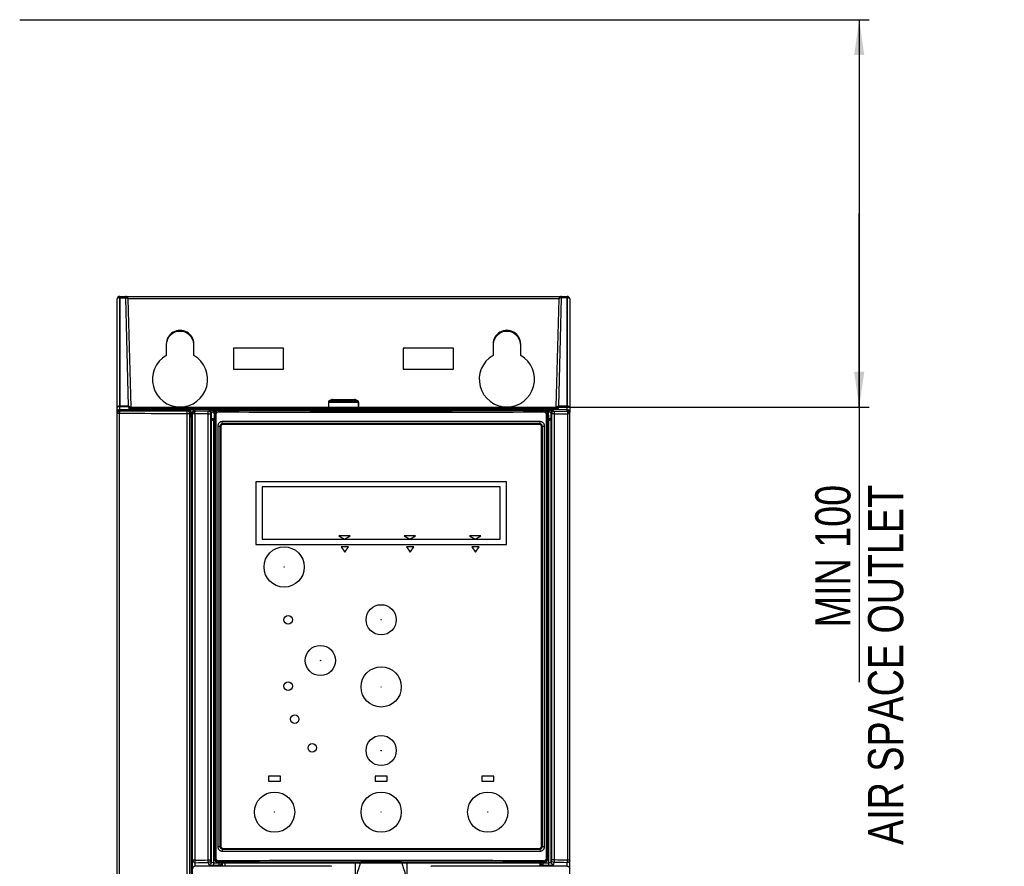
# Model space of a CAD drawing. Header units: millimetres. Extents: x 0 to 841, y 0 to 594.
# Tile 22 of 127: x 107 to 205, y 313 to 397. Entities that reach past the tile are written whole.
import ezdxf

# ---------------------------------------------------------------- set-up
doc = ezdxf.new("R2010")
doc.units = ezdxf.units.MM
doc.header["$LTSCALE"] = 46.255
doc.layers.get('0').update_dxf_attribs({"linetype": 'CONTINUOUS'})
for name, color, linetype in [('CHAMFERS', 7, 'CONTINUOUS'), ('CURVES', 7, 'CONTINUOUS'), ('DATUM_AXIS', 7, 'CONTINUOUS'), ('DRAFTS', 7, 'CONTINUOUS'), ('ROUNDS', 7, 'CONTINUOUS')]:
    doc.layers.add(name, color=color, linetype=linetype)
doc.styles.get("Standard").update_dxf_attribs({"font": 'txt', "width": 0.8})
doc.dimstyles.new('DIMSTYLE_1', dxfattribs={"dimtxt": 3.5, "dimasz": 3.5, "dimexe": 0.18, "dimexo": 0.0625, "dimgap": 0.09, "dimtad": 1, "dimlfac": 2, "dimdsep": 46, "dimtxsty": 'STANDARD', "dimblk": '_FILLED', "dimblk1": '_FILLED', "dimblk2": '_FILLED', "dimcen": 0.09, "dimclrt": 5, "dimadec": 0, "dimazin": 0, "dimtol": 1, "dimtp": 0.3, "dimtm": 0.3, "dimtfac": 1, "dimtofl": 0, "dimtmove": 0, "dimatfit": 3, "dimldrblk": '_FILLED', "dimfxl": 1, "dimtolj": 1, "dimarcsym": 0})

# ---------------------------------------------------------------- blocks, each defined once
blk = doc.blocks.new('_FILLED')
at = {"color": 0, "linetype": 'BYBLOCK'}
blk.add_solid([(0, 0), (-1, 0.143), (-1, -0.143)], dxfattribs=at)
blk = doc.blocks.new('*D0')
at = {"color": 2, "linetype": 'CONTINUOUS'}
for p, q in [((182.87, 397.431), (190.085, 397.431)), ((190.085, 397.431), (191.96, 397.431)), ((190.96, 397.431), (190.96, 378.178)), ((190.96, 358.924), (190.96, 378.178)), ((190.96, 378.178), (190.96, 331.578)), ((160.856, 358.924), (190.085, 358.924)), ((190.085, 358.924), (191.96, 358.924))]:
    blk.add_line(p, q, dxfattribs=at)
at = {"color": 2, "linetype": 'CONTINUOUS', "xscale": 3.5, "yscale": 3.5, "zscale": 3.5}
for p, rotation in [((190.96, 397.431), 90), ((190.96, 358.924), 270)]:
    blk.add_blockref('_FILLED', p, dxfattribs=dict(at, rotation=rotation))
at = {"color": 5, "linetype": 'CONTINUOUS', "insert": (186.585, 351.178), "char_height": 3.5, "width": 44.8, "attachment_point": 3, "rotation": 90, "line_spacing_factor": 0.9}
blk.add_mtext('MIN 100\\PAIR SPACE OUTLET', dxfattribs=at)

msp = doc.modelspace()

# ---------------------------------------------------------------- linework, layer by layer
at = {"color": 7, "linetype": 'CONTINUOUS'}
for p, q in [((107.4656, 397.431), (182.8703, 397.431)), ((138.1658, 359.4182), (138.1658, 358.9241)), ((138.5127, 359.6776), (138.2448, 359.5503)), ((138.5658, 359.6891), (140.7658, 359.6891)), ((140.8188, 359.6776), (141.0868, 359.5503)), ((141.1658, 359.4182), (141.1658, 358.9241)), ((130.9658, 351.4991), (130.9658, 345.2491)), ((155.8658, 351.4991), (130.9658, 351.4991)), ((131.5808, 350.9941), (131.5808, 345.7941)), ((155.2508, 350.9941), (131.5808, 350.9941)), ((155.2508, 345.7941), (155.2508, 350.9941)), ((155.8658, 345.2491), (155.8658, 351.4991)), ((131.5808, 345.7941), (155.2508, 345.7941)), ((139.1942, 346.1241), (139.7658, 345.7941)), ((140.3374, 346.1241), (139.1942, 346.1241)), ((139.7658, 345.7941), (140.3374, 346.1241)), ((145.6942, 346.1241), (146.2658, 345.7941)), ((146.8374, 346.1241), (145.6942, 346.1241)), ((146.2658, 345.7941), (146.8374, 346.1241)), ((153.3374, 346.1241), (152.1942, 346.1241)), ((152.1942, 346.1241), (152.7658, 345.7941)), ((152.7658, 345.7941), (153.3374, 346.1241)), ((130.9658, 345.2491), (155.8658, 345.2491)), ((139.4258, 345.0241), (139.8008, 344.4885)), ((140.1758, 345.0241), (139.4258, 345.0241)), ((139.8008, 344.4885), (140.1758, 345.0241)), ((145.9258, 345.0241), (146.3008, 344.4885)), ((146.6758, 345.0241), (145.9258, 345.0241)), ((146.3008, 344.4885), (146.6758, 345.0241)), ((152.4258, 345.0241), (152.8008, 344.4885)), ((153.1758, 345.0241), (152.4258, 345.0241)), ((152.8008, 344.4885), (153.1758, 345.0241))]:
    msp.add_line(p, q, dxfattribs=at)
at = {"color": 3, "linetype": 'CONTINUOUS'}
for centre in [(123.4158, 365.0741), (155.9158, 365.0741)]:
    msp.add_arc(centre, 1.375, 4.206647, 175.793353, dxfattribs=at)
at = {"color": 7, "linetype": 'CONTINUOUS'}
for centre, start, end in [((138.5703, 359.5391), 91.737343, 112.580307), ((140.7612, 359.5391), 67.419693, 88.262657)]:
    msp.add_arc(centre, 0.15, start, end, dxfattribs=at)
at = {"layer": 'CHAMFERS', "color": 7, "linetype": 'CONTINUOUS'}
for p, q in [((159.2134, 357.4741), (127.6182, 357.4741)), ((127.1676, 357.0241), (127.1676, 315.2241)), ((159.664, 315.2241), (159.664, 357.0241)), ((127.6182, 314.7741), (159.2134, 314.7741))]:
    msp.add_line(p, q, dxfattribs=at)
for points, knots in [([(127.6182, 357.4741), (127.5886, 357.4741), (127.5293, 357.4682), (127.444, 357.4423), (127.3654, 357.4001), (127.2967, 357.3436), (127.2406, 357.2749), (127.1989, 357.1967), (127.1733, 357.1121), (127.1676, 357.0534), (127.1676, 357.0241)], [0, 0, 0, 0, 0.1256753, 0.2512787, 0.3766923, 0.5018492, 0.6267231, 0.7513321, 0.875736, 1, 1, 1, 1]), ([(159.664, 357.0241), (159.664, 357.0534), (159.6582, 357.1121), (159.6327, 357.1967), (159.591, 357.2749), (159.5348, 357.3436), (159.4662, 357.4001), (159.3876, 357.4423), (159.3023, 357.4682), (159.2429, 357.4741), (159.2134, 357.4741)], [0, 0, 0, 0, 0.1242637, 0.2486675, 0.3732766, 0.4981505, 0.6233074, 0.748721, 0.8743244, 1, 1, 1, 1]), ([(127.1676, 315.2241), (127.1676, 315.1948), (127.1733, 315.1361), (127.1989, 315.0515), (127.2406, 314.9733), (127.2967, 314.9046), (127.3654, 314.8481), (127.444, 314.8059), (127.5293, 314.78), (127.5886, 314.7741), (127.6182, 314.7741)], [0, 0, 0, 0, 0.1242637, 0.2486675, 0.3732766, 0.4981505, 0.6233074, 0.748721, 0.8743244, 1, 1, 1, 1]), ([(159.2134, 314.7741), (159.2429, 314.7741), (159.3023, 314.78), (159.3876, 314.8059), (159.4662, 314.8481), (159.5348, 314.9046), (159.591, 314.9733), (159.6327, 315.0515), (159.6582, 315.1361), (159.664, 315.1948), (159.664, 315.2241)], [0, 0, 0, 0, 0.1256753, 0.2512787, 0.3766923, 0.5018492, 0.6267231, 0.7513321, 0.875736, 1, 1, 1, 1])]:
    msp.add_open_spline(points, degree=3, knots=knots, dxfattribs=at)
at = {"layer": 'CURVES', "color": 40, "linetype": 'CONTINUOUS'}
for p, q in [((117.4158, 369.7938), (117.4158, 369.9241)), ((117.4158, 369.7938), (117.4158, 358.9994)), ((161.9158, 369.7938), (161.9158, 369.9241)), ((161.9158, 369.7938), (161.9158, 358.9994)), ((117.1658, 262.4241), (117.1658, 358.4229)), ((117.4158, 358.6741), (117.4158, 358.9994)), ((124.1459, 358.4994), (117.4158, 358.5283)), ((124.2148, 358.5942), (124.1459, 358.4994)), ((161.9158, 358.6741), (161.9158, 358.9994)), ((124.4835, 357.9741), (124.4703, 358.353)), ((124.6658, 357.9741), (124.4835, 357.9741))]:
    msp.add_line(p, q, dxfattribs=at)
at = {"layer": 'CURVES', "color": 4, "linetype": 'CONTINUOUS'}
for p, q in [((124.6658, 262.4242), (124.6658, 358.424)), ((162.1658, 262.4242), (162.1658, 358.424))]:
    msp.add_line(p, q, dxfattribs=at)
at = {"layer": 'CURVES', "color": 40, "linetype": 'CONTINUOUS'}
msp.add_open_spline([(124.4703, 358.353), (124.4662, 358.47), (124.381, 358.5505), (124.2148, 358.5942)], degree=3, dxfattribs=at)
at = {"layer": 'DATUM_AXIS', "color": 7, "linetype": 'CONTINUOUS'}
for p, q in [((132.2158, 322.2241), (132.2158, 321.7241)), ((133.4158, 322.2241), (132.2158, 322.2241)), ((133.4158, 321.7241), (133.4158, 322.2241)), ((142.8158, 322.2241), (142.8158, 321.7241)), ((144.0158, 322.2241), (142.8158, 322.2241)), ((144.0158, 321.7241), (144.0158, 322.2241)), ((153.4158, 322.2241), (153.4158, 321.7241)), ((154.6158, 322.2241), (153.4158, 322.2241)), ((154.6158, 321.7241), (154.6158, 322.2241)), ((132.2158, 321.7241), (133.4158, 321.7241)), ((142.8158, 321.7241), (144.0158, 321.7241)), ((153.4158, 321.7241), (154.6158, 321.7241))]:
    msp.add_line(p, q, dxfattribs=at)
for centre in [(134.1658, 337.7741), (134.1658, 331.1741), (134.8158, 327.8991), (136.5658, 325.0491)]:
    msp.add_circle(centre, 0.425, dxfattribs=at)
at = {"layer": 'DRAFTS', "color": 7, "linetype": 'CONTINUOUS'}
for p, q in [((122.0383, 365.1741), (122.0393, 364.0565)), ((124.7923, 364.0565), (124.7933, 365.1741)), ((128.7136, 364.7763), (128.7156, 362.6739)), ((133.7179, 364.7763), (128.7136, 364.7763)), ((133.716, 362.6739), (133.7179, 364.7763)), ((145.6136, 364.7763), (145.6156, 362.6739)), ((150.6179, 364.7763), (145.6136, 364.7763)), ((150.616, 362.6739), (150.6179, 364.7763)), ((154.5383, 365.1741), (154.5393, 364.0565)), ((157.2923, 364.0565), (157.2933, 365.1741)), ((128.7156, 362.6739), (133.716, 362.6739)), ((145.6156, 362.6739), (150.616, 362.6739)), ((127.0408, 358.589), (126.9841, 358.6741)), ((127.0408, 358.589), (127.1067, 358.589)), ((127.1994, 358.6156), (127.2025, 358.6741)), ((127.2025, 358.6741), (159.8475, 358.6741)), ((127.2908, 358.6241), (159.5408, 358.6241)), ((135.8934, 358.6441), (135.8908, 358.6741)), ((139.1882, 358.6441), (135.8934, 358.6441)), ((139.0403, 358.6491), (136.0413, 358.6491)), ((139.1882, 358.6441), (139.1908, 358.6741)), ((147.6434, 358.6441), (147.6408, 358.6741)), ((150.9382, 358.6441), (147.6434, 358.6441)), ((147.7913, 358.6491), (150.7903, 358.6491)), ((150.9382, 358.6441), (150.9408, 358.6741)), ((159.6322, 358.6156), (159.6291, 358.6741)), ((159.7248, 358.589), (159.7908, 358.589)), ((159.7908, 358.589), (159.8475, 358.6741)), ((124.4591, 357.9741), (124.6658, 357.9741)), ((126.7908, 358.1241), (126.7908, 314.1241)), ((127.6404, 357.2773), (127.6182, 357.4741)), ((159.1912, 357.2773), (159.2134, 357.4741)), ((160.0408, 358.1241), (160.0408, 314.1241)), ((127.3885, 357.0241), (127.3885, 315.2241)), ((127.3908, 315.2241), (127.3908, 357.0241)), ((127.6404, 357.2773), (127.6408, 357.2773)), ((127.6408, 357.2741), (159.1908, 357.2741)), ((159.1908, 357.2773), (159.1912, 357.2773)), ((159.4408, 357.0241), (159.4408, 315.2241)), ((159.4431, 315.2241), (159.4431, 357.0241)), ((127.6404, 314.9709), (127.6182, 314.7741)), ((127.6408, 314.9709), (127.6404, 314.9709)), ((129.3158, 314.9811), (157.5158, 314.9811)), ((159.1912, 314.9709), (159.1908, 314.9709)), ((159.1912, 314.9709), (159.2134, 314.7741)), ((127.2908, 313.6241), (159.5408, 313.6241)), ((145.9761, 313.6241), (145.9761, 312.3138))]:
    msp.add_line(p, q, dxfattribs=at)
at = {"layer": 'DRAFTS', "color": 9, "linetype": 'CONTINUOUS'}
for p, q in [((127.1676, 357.0241), (127.3908, 357.0241)), ((127.6408, 357.2773), (127.6408, 357.2741)), ((159.1908, 357.2773), (159.1908, 357.2741)), ((159.4408, 357.0241), (159.664, 357.0241)), ((127.1676, 315.2241), (127.3908, 315.2241)), ((127.6408, 314.9709), (127.6408, 314.9741)), ((159.1908, 314.9709), (159.1908, 314.9741)), ((159.4408, 315.2241), (159.664, 315.2241))]:
    msp.add_line(p, q, dxfattribs=at)
at = {"layer": 'DRAFTS', "color": 7, "linetype": 'CONTINUOUS'}
for centre, radius, start, end in [((127.2908, 358.1241), 0.5, 90, 180), ((159.5408, 358.1241), 0.5, 0, 90), ((127.6417, 357.0241), 0.2532, 90.291503, 180.001693), ((127.6408, 357.0241), 0.25, 90, 180), ((159.1908, 357.0241), 0.25, 0, 90), ((159.1899, 357.0241), 0.2532, 359.998307, 89.708499), ((127.6417, 315.2241), 0.2532, 179.998304, 269.708496), ((127.6408, 315.2241), 0.25, 180, 270), ((159.1908, 315.2241), 0.25, 270, 360), ((159.1899, 315.2241), 0.2532, 270.291504, 0.001695), ((127.2908, 314.1241), 0.5, 180, 270), ((143.4158, 100.8627), 212.7607, 89.45007, 90.54993), ((159.5408, 314.1241), 0.5, 270, 360)]:
    msp.add_arc(centre, radius, start, end, dxfattribs=at)
for centre, major_axis, ratio, start_param, end_param in [((123.4158, 365.1754), (0, 1.3775), 0.9999996, -1.5717108, 1.5717108), ((155.9158, 365.1754), (0, 1.3775), 0.9999996, -1.5717108, 1.5717108), ((123.4158, 361.6766), (0, 2.7493), 0.9999996, 0.5243695, 5.7588158), ((155.9158, 361.6766), (0, 2.7493), 0.9999996, 0.5243695, 5.7588158), ((143.4158, 354.8945), (137.3995, 0), 0.0174577, 1.4557314, 1.6858613), ((143.4158, 317.3537), (137.3995, 0), 0.0174577, -1.6858613, -1.4557314)]:
    msp.add_ellipse(centre, major_axis=major_axis, ratio=ratio, start_param=start_param, end_param=end_param, dxfattribs=at)
at = {"layer": 'ROUNDS', "color": 7, "linetype": 'CONTINUOUS'}
for p, q in [((117.1658, 358.4241), (117.1658, 369.6741)), ((117.4158, 369.9241), (161.9158, 369.9241)), ((118.2258, 369.6806), (118.5069, 358.9471)), ((160.8247, 358.9471), (161.1058, 369.6806)), ((162.1658, 369.6741), (162.1658, 358.4241)), ((141.1658, 358.9241), (141.1658, 359.4182)), ((117.1658, 262.4241), (117.1658, 358.4229)), ((117.4158, 358.6741), (124.2708, 358.6741)), ((118.3257, 358.7872), (118.3158, 358.6741)), ((118.4751, 358.9241), (160.8565, 358.9241)), ((124.275, 358.6741), (127.2025, 358.6741)), ((124.5246, 358.4328), (124.5402, 357.9741)), ((124.6658, 262.4242), (124.6658, 358.424)), ((159.8475, 358.6741), (161.9158, 358.6741)), ((161.0059, 358.7872), (161.0158, 358.6741)), ((162.1658, 262.4242), (162.1658, 358.424)), ((124.4591, 357.9741), (124.4591, 358.3443)), ((124.4835, 357.9741), (124.4703, 358.353)), ((124.5158, 357.9741), (124.5158, 262.4241)), ((127.4658, 356.9491), (127.4658, 315.2991)), ((159.1158, 357.1991), (127.7158, 357.1991)), ((159.3658, 315.2991), (159.3658, 356.9491)), ((129.2105, 314.9741), (127.6408, 314.9741)), ((127.7158, 315.0491), (159.1158, 315.0491)), ((129.3158, 314.9811), (129.3105, 314.9758)), ((129.3158, 314.9811), (129.3158, 315.0491)), ((157.5158, 314.9811), (157.5158, 315.0491)), ((157.5158, 314.9811), (157.5211, 314.9758)), ((159.1908, 314.9741), (157.621, 314.9741)), ((140.8555, 312.3138), (140.8555, 313.6284)), ((141.3737, 313.6136), (141.3735, 313.6241)), ((145.4579, 313.6136), (145.458, 313.6241)), ((159.1818, 313.6241), (159.1818, 313.2741)), ((138.4463, 313.2741), (124.9158, 313.2741)), ((138.4463, 313.2741), (138.4648, 313.2557)), ((148.3668, 313.2557), (148.3852, 313.2741)), ((161.9158, 313.2741), (148.3852, 313.2741))]:
    msp.add_line(p, q, dxfattribs=at)
at = {"layer": 'ROUNDS', "color": 9, "linetype": 'CONTINUOUS'}
for p, q in [((117.4158, 358.5283), (117.4158, 369.9241)), ((117.4158, 369.7938), (117.9759, 369.7938)), ((117.9759, 369.7938), (117.9759, 369.9241)), ((117.9759, 369.7938), (118.2585, 358.9994)), ((161.1058, 369.6806), (118.2258, 369.6806)), ((161.073, 358.9994), (161.3557, 369.7938)), ((161.3557, 369.9241), (161.3557, 369.7938)), ((161.9158, 369.7938), (161.3557, 369.7938)), ((161.9158, 358.4967), (161.9158, 369.9241)), ((138.1658, 359.4182), (141.1658, 359.4182)), ((138.2448, 359.5503), (141.0868, 359.5503)), ((138.5127, 359.6776), (140.8188, 359.6776)), ((118.2585, 358.9994), (117.4158, 358.9994)), ((118.2585, 358.9406), (117.4158, 358.9406)), ((118.2585, 358.9406), (118.2585, 358.9994)), ((118.4751, 358.7872), (118.4652, 358.6741)), ((118.4751, 358.9241), (118.4751, 358.7872)), ((118.4751, 358.7872), (160.8565, 358.7872)), ((124.2148, 358.5942), (124.1459, 358.4994)), ((124.2709, 358.6741), (124.2148, 358.5942)), ((124.5207, 358.4328), (124.4703, 358.353)), ((124.5246, 358.4328), (124.5207, 358.4328)), ((124.9158, 358.4967), (124.9158, 358.6741)), ((126.2299, 358.4922), (124.9158, 358.4967)), ((126.2299, 358.4922), (126.3028, 358.5359)), ((126.8087, 358.2567), (126.8185, 358.4812)), ((126.9409, 358.4812), (126.8185, 358.4812)), ((127.0361, 358.5544), (126.8187, 358.5544)), ((127.2908, 358.6241), (127.2908, 358.5875)), ((159.5408, 358.5875), (159.5408, 358.6241)), ((160.013, 358.5544), (159.7955, 358.5544)), ((160.013, 358.4812), (159.8907, 358.4812)), ((160.013, 358.4812), (160.0228, 358.2567)), ((160.5288, 358.5359), (160.6017, 358.4922)), ((160.6017, 358.4922), (161.9158, 358.4967)), ((160.8565, 358.7872), (160.8565, 358.9241)), ((160.8565, 358.7872), (160.8664, 358.6741)), ((161.073, 358.9406), (161.073, 358.9994)), ((161.9158, 358.9994), (161.073, 358.9994)), ((161.9158, 358.9406), (161.073, 358.9406)), ((117.3693, 358.2784), (117.1658, 358.2784)), ((117.3693, 358.2784), (117.3693, 263.5274)), ((124.1114, 263.5274), (124.1114, 358.2495)), ((124.3959, 358.2495), (124.1114, 358.2495)), ((124.4591, 358.3443), (124.3959, 358.2495)), ((124.3959, 263.5274), (124.3959, 358.2495)), ((124.8827, 358.2467), (124.6658, 358.2467)), ((124.8827, 358.2467), (124.8827, 313.867)), ((126.1991, 358.2423), (124.8827, 358.2467)), ((126.1991, 313.8968), (126.1991, 358.2423)), ((126.1991, 358.2423), (126.4797, 358.2423)), ((126.4797, 358.2423), (126.5525, 358.286)), ((126.4797, 313.8968), (126.4797, 358.2423)), ((126.5303, 357.7777), (126.5525, 358.286)), ((126.5303, 313.6921), (126.5303, 357.7777)), ((126.7801, 313.6078), (126.7802, 357.5705)), ((126.7908, 357.5705), (126.7802, 357.5705)), ((126.7865, 357.7473), (126.7908, 357.8454)), ((126.9584, 358.1241), (126.7908, 358.1241)), ((126.8261, 358.1241), (126.8261, 314.1241)), ((126.9584, 358.1241), (126.9584, 314.1241)), ((159.8732, 314.1241), (159.8732, 358.1241)), ((159.8732, 358.1241), (160.0408, 358.1241)), ((160.0055, 314.1241), (160.0055, 358.1241)), ((160.0408, 357.8454), (160.0451, 357.7473)), ((160.0515, 357.5705), (160.0408, 357.5705)), ((160.0515, 357.5705), (160.0515, 313.6078)), ((160.279, 358.286), (160.3012, 357.7777)), ((160.279, 358.286), (160.3519, 358.2423)), ((160.3012, 357.7777), (160.3012, 313.6921)), ((160.3519, 358.2423), (160.3519, 313.8968)), ((160.6324, 358.2423), (160.3519, 358.2423)), ((160.6324, 358.2423), (161.9489, 358.2467)), ((160.6324, 358.2423), (160.6324, 313.8968)), ((161.9489, 358.2467), (161.9489, 313.867)), ((162.1658, 358.2467), (161.9489, 358.2467)), ((129.2105, 314.9741), (129.2105, 315.0491)), ((129.3105, 314.9758), (129.3105, 315.0491)), ((157.5211, 315.0491), (157.5211, 314.9758)), ((157.621, 315.0491), (157.621, 314.9741)), ((124.8827, 313.867), (124.6658, 313.867)), ((124.9158, 313.2547), (124.9158, 313.6208)), ((126.1991, 313.8968), (126.4797, 313.8968)), ((126.2806, 313.4459), (126.2299, 313.6506)), ((126.5303, 313.6921), (126.4797, 313.8968)), ((126.78, 313.3616), (127.3203, 313.3616)), ((126.7801, 313.6078), (127.5703, 313.6078)), ((126.9584, 314.1241), (126.7908, 314.1241)), ((127.2908, 313.6607), (127.2908, 313.6241)), ((127.3203, 313.3616), (127.3203, 313.6241)), ((127.3262, 313.3022), (127.3203, 313.3616)), ((127.5703, 313.6241), (127.5703, 313.6078)), ((127.5703, 313.6078), (127.5834, 313.4755)), ((127.5834, 313.2741), (127.5834, 313.4755)), ((127.6455, 313.2741), (127.6455, 313.6284)), ((127.8954, 313.2741), (127.8954, 313.6284)), ((159.2482, 313.4755), (159.2613, 313.6078)), ((159.2482, 313.4755), (159.2482, 313.2741)), ((159.2613, 313.6078), (159.2613, 313.6241)), ((159.2613, 313.6078), (160.0515, 313.6078)), ((159.5113, 313.3616), (159.5054, 313.3022)), ((159.5113, 313.3616), (159.5113, 313.6241)), ((159.5113, 313.3616), (160.0516, 313.3616)), ((159.5408, 313.6241), (159.5408, 313.6607)), ((160.0408, 314.1241), (159.8732, 314.1241)), ((160.3519, 313.8968), (160.3012, 313.6921)), ((160.6324, 313.8968), (160.3519, 313.8968)), ((160.6017, 313.6506), (160.551, 313.4459)), ((161.9158, 313.2741), (161.9158, 313.6208)), ((162.1658, 313.867), (161.9489, 313.867)), ((126.6778, 313.3022), (126.6778, 313.2741)), ((127.3262, 313.3022), (126.6778, 313.3022)), ((160.1538, 313.3022), (159.5054, 313.3022)), ((160.1538, 313.3022), (160.1538, 313.2741)), ((161.9158, 313.2547), (161.9158, 313.2741))]:
    msp.add_line(p, q, dxfattribs=at)
at = {"layer": 'ROUNDS', "color": 7, "linetype": 'CONTINUOUS'}
for centre, radius in [((133.7658, 343.0241), 2), ((143.4158, 337.7741), 1.5), ((137.3658, 333.7241), 1.5), ((143.4158, 331.0991), 2), ((143.4158, 324.7741), 1.5), ((132.8158, 318.6491), 2), ((143.4158, 318.6491), 2), ((154.0158, 318.6491), 2)]:
    msp.add_circle(centre, radius, dxfattribs=at)
at = {"layer": 'ROUNDS', "color": 9, "linetype": 'CONTINUOUS'}
for centre, radius in [((133.7658, 343.0241), 0.0157), ((143.4158, 337.7741), 0.021), ((137.3658, 333.7241), 0.021), ((143.4158, 331.0991), 0.0157), ((143.4158, 324.7741), 0.021), ((132.8158, 318.6491), 0.0157), ((143.4158, 318.6491), 0.0157), ((154.0158, 318.6491), 0.0157)]:
    msp.add_circle(centre, radius, dxfattribs=at)
at = {"layer": 'ROUNDS', "color": 7, "linetype": 'CONTINUOUS'}
for centre, radius, start, end in [((117.4158, 369.6741), 0.25, 90, 180), ((117.9759, 369.6741), 0.25, 1.5, 90), ((161.3557, 369.6741), 0.25, 90, 178.5), ((161.9158, 369.6741), 0.25, 0, 90), ((138.3158, 359.4182), 0.15, 118.242349, 180), ((139.6658, 356.9049), 3.0029, 61.757651, 67.419693), ((141.0158, 359.4182), 0.15, 0, 61.757651), ((117.4158, 358.4241), 0.25, 90, 180), ((118.4658, 358.7741), 0.15, 90, 180), ((118.4751, 358.7741), 0.15, 90, 175), ((124.2206, 358.3444), 0.2499, 1.973394, 90.016414), ((124.2709, 358.4241), 0.25, 1.995325, 89.983548), ((160.8565, 358.7741), 0.15, 5, 90), ((160.8658, 358.7741), 0.15, 0, 90), ((161.9158, 358.2467), 0.25, 13.000784, 90.00676), ((161.915, 358.2466), 0.2508, 0.024454, 12.968383), ((127.7158, 356.9491), 0.25, 90, 180), ((159.1158, 356.9491), 0.25, 0, 90), ((127.7158, 315.2991), 0.25, 180, 270), ((159.1158, 315.2991), 0.25, 270, 360), ((95.3285, 328.1463), 48.2842, 340.833181, 342.483324), ((192.9343, 328.6208), 49.7919, 197.54166, 199.141835)]:
    msp.add_arc(centre, radius, start, end, dxfattribs=at)
at = {"layer": 'ROUNDS', "color": 3, "linetype": 'CONTINUOUS'}
for centre, start, end in [((128.9158, 364.5491), 112.5, 145.4913), ((133.5158, 364.5491), 34.5087, 65.946553), ((145.8158, 364.5491), 112.5, 145.4913), ((150.4158, 364.5491), 34.5087, 65.946553), ((128.9158, 362.8991), 215.250887, 245.1591), ((133.5158, 362.8991), 292.5, 324.749113), ((145.8158, 362.8991), 215.250887, 245.1591), ((150.4158, 362.8991), 292.5, 324.749113)]:
    msp.add_arc(centre, 0.25, start, end, dxfattribs=at)
at = {"layer": 'ROUNDS', "color": 9, "linetype": 'CONTINUOUS'}
for centre, radius, start, end in [((117.4157, 358.2785), 0.2499, 89.972414, 180.007949), ((118.1124, 358.7759), 0.237, 24.135725, 30.313535), ((124.1459, 358.2494), 0.25, 0.019291, 89.991619), ((124.9157, 358.2467), 0.25, 89.990428, 179.989935), ((126.2295, 358.242), 0.2502, 0.061456, 89.903622), ((126.3024, 358.2858), 0.2502, 0.06147, 89.903608), ((127.2895, 358.1241), 0.4634, 89.841784, 179.998905), ((143.4158, 4358.4131), 4000.0081, 269.7687785, 270.2312215), ((143.4158, 4349.9962), 3991.4413, 269.7685305, 270.2314695), ((159.5421, 358.1241), 0.4634, 0.001102, 90.158224), ((160.5292, 358.2858), 0.2502, 90.096392, 179.93853), ((160.6021, 358.242), 0.2502, 90.096378, 179.938544), ((127.2895, 314.1241), 0.4634, 180.001095, 270.158216), ((143.4158, -3686.1649), 4000.0081, 89.7687785, 90.2312215), ((143.4158, -3677.748), 3991.4413, 89.7685305, 90.2314695), ((159.5421, 314.1241), 0.4634, 269.841776, 359.998898)]:
    msp.add_arc(centre, radius, start, end, dxfattribs=at)
at = {"layer": 'ROUNDS', "color": 7, "linetype": 'CONTINUOUS'}
for centre, major_axis, ratio, start_param, end_param in [((117.4158, 358.424), (0.1703, 0.1839), 0.9953815, 0.7494997, 2.320296), ((124.2747, 358.4241), (0.1909, 0.1617), 0.9990731, -0.668218, 0.8676718), ((124.9158, 358.424), (0, 0.2501), 0.9996573, 0, 1.5707963), ((161.9158, 358.424), (0, 0.2501), 0.9996573, -1.5707963, 0), ((129.2105, 314.9758), (0.1, 0), 0.0174551, -1.5707963, -0.0174533), ((157.621, 314.9758), (0.1, 0), 0.0174551, -3.1241394, -1.5707963)]:
    msp.add_ellipse(centre, major_axis=major_axis, ratio=ratio, start_param=start_param, end_param=end_param, dxfattribs=at)
at = {"layer": 'ROUNDS', "color": 9, "linetype": 'CONTINUOUS'}
for points, knots in [([(117.2908, 369.7778), (117.2731, 369.7729), (117.2225, 369.7561), (117.1658, 369.7114), (117.1658, 369.6741)], [0, 0, 0, 0, 0.3302194, 1, 1, 1, 1]), ([(118.2258, 369.6806), (118.2248, 369.7176), (118.1286, 369.7893), (118.0353, 369.795), (117.9759, 369.7938)], [0, 0, 0, 0, 0.3830979, 1, 1, 1, 1]), ([(161.2316, 369.7805), (161.214, 369.7761), (161.1636, 369.7605), (161.1067, 369.7176), (161.1058, 369.6806)], [0, 0, 0, 0, 0.3298682, 1, 1, 1, 1]), ([(162.1658, 369.6741), (162.1658, 369.7114), (162.0699, 369.786), (161.9759, 369.7938), (161.9158, 369.7938)], [0, 0, 0, 0, 0.383074, 1, 1, 1, 1]), ([(117.4158, 358.9994), (117.356, 358.9994), (117.2695, 358.994), (117.1658, 358.9321), (117.1658, 358.898)], [0, 0, 0, 0, 0.6367445, 1, 1, 1, 1]), ([(117.4158, 358.9406), (117.3567, 358.9406), (117.274, 358.9357), (117.1977, 358.9207), (117.1658, 358.9064), (117.1658, 358.898)], [0, 0, 0, 0, 0.6868283, 0.9030987, 1, 1, 1, 1]), ([(117.4158, 358.5283), (117.4066, 358.5275), (117.3911, 358.4962), (117.3816, 358.4464), (117.3717, 358.3677), (117.3718, 358.3097), (117.3693, 358.2784)], [0, 0, 0, 0, 0.1070277, 0.3242807, 0.6368905, 1, 1, 1, 1]), ([(124.1459, 358.4994), (123.5834, 358.5015), (121.34, 358.51), (119.0967, 358.52), (117.4158, 358.5283)], [0, 0, 0, 0, 0.2507324, 1, 1, 1, 1]), ([(118.3028, 358.916), (118.3, 358.9193), (118.2941, 358.9254), (118.2873, 358.9306), (118.2837, 358.9328)], [0, 0, 0, 0, 0.4997959, 1, 1, 1, 1]), ([(118.3169, 358.8955), (118.3148, 358.8991), (118.3104, 358.9062), (118.3054, 358.9129), (118.3028, 358.916)], [0, 0, 0, 0, 0.4999915, 1, 1, 1, 1]), ([(118.3464, 358.7919), (118.3413, 358.7916), (118.3357, 358.7908), (118.3259, 358.7892), (118.3257, 358.7872)], [0, 0, 0, 0, 0.7132649, 1, 1, 1, 1]), ([(118.4751, 358.7872), (118.4624, 358.7883), (118.4196, 358.7914), (118.3765, 358.7938), (118.3464, 358.7919)], [0, 0, 0, 0, 0.2972578, 1, 1, 1, 1]), ([(124.1114, 358.2495), (124.1066, 358.3076), (124.1142, 358.3886), (124.1299, 358.4658), (124.1383, 358.4966), (124.1459, 358.4994)], [0, 0, 0, 0, 0.6860335, 0.9047174, 1, 1, 1, 1]), ([(124.8827, 358.2467), (124.8841, 358.2781), (124.884, 358.3355), (124.8905, 358.4154), (124.9, 358.4614), (124.9078, 358.4955), (124.9158, 358.4967)], [0, 0, 0, 0, 0.369815, 0.6862904, 0.9046283, 1, 1, 1, 1]), ([(126.1991, 358.2423), (126.1992, 358.2737), (126.2007, 358.3321), (126.2066, 358.4081), (126.2143, 358.4594), (126.2221, 358.4838), (126.2272, 358.4916), (126.2299, 358.4922)], [0, 0, 0, 0, 0.3697402, 0.686235, 0.9042938, 0.9672231, 1, 1, 1, 1]), ([(126.8187, 358.5544), (126.7443, 358.5544), (126.6165, 358.5533), (126.4703, 358.5497), (126.3854, 358.5454), (126.3449, 358.5429), (126.3195, 358.5396), (126.3063, 358.5381), (126.3028, 358.5359)], [0, 0, 0, 0, 0.4317246, 0.7420786, 0.8487118, 0.9260805, 0.9760666, 1, 1, 1, 1]), ([(126.5525, 358.286), (126.5576, 358.3276), (126.6206, 358.4367), (126.7439, 358.4796), (126.8185, 358.4812)], [0, 0, 0, 0, 0.3594108, 1, 1, 1, 1]), ([(126.8185, 358.4812), (126.819, 358.4989), (126.8196, 358.5228), (126.8152, 358.5449), (126.8167, 358.5537), (126.8187, 358.5544)], [0, 0, 0, 0, 0.7178647, 0.9146611, 1, 1, 1, 1]), ([(127.2735, 358.4376), (127.253, 358.4377), (127.2119, 358.4338), (127.1526, 358.4161), (127.0979, 358.3872), (127.0497, 358.3481), (127.0101, 358.3003), (126.9807, 358.2455), (126.9625, 358.1861), (126.9584, 358.1447), (126.9584, 358.1241)], [0, 0, 0, 0, 0.1246006, 0.2492555, 0.3740192, 0.4989304, 0.6240055, 0.7492351, 0.8745848, 1, 1, 1, 1]), ([(127.2735, 358.4376), (127.2735, 358.4471), (127.2738, 358.4659), (127.2748, 358.4931), (127.2764, 358.5183), (127.2785, 358.5406), (127.281, 358.5591), (127.2834, 358.5718), (127.2857, 358.5795), (127.2872, 358.5834), (127.2888, 358.5861), (127.2901, 358.5873), (127.2908, 358.5875)], [0, 0, 0, 0, 0.1877848, 0.3687783, 0.5364333, 0.6847213, 0.8083875, 0.9032332, 0.938953, 0.9666657, 0.9866129, 1, 1, 1, 1]), ([(159.5581, 358.4376), (159.558, 358.4471), (159.5578, 358.4659), (159.5567, 358.4931), (159.5552, 358.5183), (159.5531, 358.5406), (159.5506, 358.5591), (159.5482, 358.5718), (159.5459, 358.5795), (159.5443, 358.5834), (159.5428, 358.5861), (159.5414, 358.5873), (159.5408, 358.5875)], [0, 0, 0, 0, 0.1877848, 0.3687783, 0.5364333, 0.6847213, 0.8083875, 0.9032332, 0.938953, 0.9666657, 0.9866129, 1, 1, 1, 1]), ([(159.8732, 358.1241), (159.8732, 358.1447), (159.8691, 358.1861), (159.8509, 358.2455), (159.8214, 358.3003), (159.7818, 358.3481), (159.7337, 358.3872), (159.679, 358.4161), (159.6197, 358.4338), (159.5786, 358.4377), (159.5581, 358.4376)], [0, 0, 0, 0, 0.1254152, 0.2507649, 0.3759945, 0.5010696, 0.6259808, 0.7507445, 0.8753994, 1, 1, 1, 1]), ([(160.013, 358.5544), (160.015, 358.5538), (160.0167, 358.545), (160.0118, 358.5228), (160.0125, 358.4989), (160.013, 358.4812)], [0, 0, 0, 0, 0.0861397, 0.2828108, 1, 1, 1, 1]), ([(160.5288, 358.5359), (160.5253, 358.5381), (160.5121, 358.5396), (160.4867, 358.5429), (160.4462, 358.5454), (160.3613, 358.5497), (160.2151, 358.5533), (160.0873, 358.5544), (160.013, 358.5544)], [0, 0, 0, 0, 0.0239351, 0.073922, 0.1512909, 0.2579231, 0.5682723, 1, 1, 1, 1]), ([(160.013, 358.4812), (160.0877, 358.4796), (160.211, 358.4367), (160.2739, 358.3276), (160.279, 358.286)], [0, 0, 0, 0, 0.6406035, 1, 1, 1, 1]), ([(160.6017, 358.4922), (160.6095, 358.4906), (160.6161, 358.4571), (160.6254, 358.4109), (160.6307, 358.3311), (160.6323, 358.2737), (160.6324, 358.2423)], [0, 0, 0, 0, 0.0937621, 0.3119733, 0.6290896, 1, 1, 1, 1]), ([(161.0059, 358.7872), (161.0053, 358.7941), (160.967, 358.7889), (160.9495, 358.7926), (160.9314, 358.7919)], [0, 0, 0, 0, 0.2767592, 1, 1, 1, 1]), ([(161.073, 358.9406), (161.0626, 358.9406), (161.0221, 358.9218), (161.0046, 358.88), (160.9942, 358.8508)], [0, 0, 0, 0, 0.2520887, 1, 1, 1, 1]), ([(162.1658, 358.898), (162.1658, 358.9321), (162.0621, 358.994), (161.9756, 358.9994), (161.9158, 358.9994)], [0, 0, 0, 0, 0.3631518, 1, 1, 1, 1]), ([(162.1658, 358.898), (162.1658, 358.9064), (162.1339, 358.9207), (162.0576, 358.9356), (161.9749, 358.9406), (161.9158, 358.9406)], [0, 0, 0, 0, 0.0968165, 0.3130602, 1, 1, 1, 1]), ([(161.9158, 358.4967), (161.9238, 358.4955), (161.9316, 358.4614), (161.9411, 358.4154), (161.9476, 358.3355), (161.9475, 358.2781), (161.9489, 358.2467)], [0, 0, 0, 0, 0.0953717, 0.3137096, 0.630185, 1, 1, 1, 1]), ([(124.1114, 358.2495), (123.548, 358.2515), (121.3006, 358.2601), (119.0532, 358.2701), (117.3693, 358.2784)], [0, 0, 0, 0, 0.2507324, 1, 1, 1, 1]), ([(126.7802, 357.5706), (126.7143, 357.573), (126.594, 357.6148), (126.533, 357.7279), (126.5303, 357.7777)], [0, 0, 0, 0, 0.5696239, 1, 1, 1, 1]), ([(126.7865, 357.7473), (126.7511, 357.7474), (126.6892, 357.7494), (126.6083, 357.7554), (126.5611, 357.7646), (126.5336, 357.7711), (126.5303, 357.7777)], [0, 0, 0, 0, 0.4082386, 0.7208123, 0.9151518, 1, 1, 1, 1]), ([(126.7801, 357.5705), (126.7806, 357.5868), (126.7825, 357.6457), (126.7846, 357.7046), (126.7865, 357.7473)], [0, 0, 0, 0, 0.2757688, 1, 1, 1, 1]), ([(160.3012, 357.7777), (160.2979, 357.7711), (160.2705, 357.7646), (160.2233, 357.7555), (160.1423, 357.7493), (160.0804, 357.7474), (160.0451, 357.7473)], [0, 0, 0, 0, 0.0848673, 0.2792097, 0.5918589, 1, 1, 1, 1]), ([(160.0515, 357.5705), (160.0509, 357.5868), (160.049, 357.6457), (160.047, 357.7047), (160.0451, 357.7473)], [0, 0, 0, 0, 0.2757847, 1, 1, 1, 1]), ([(160.3012, 357.7777), (160.2986, 357.7279), (160.2376, 357.6148), (160.1173, 357.573), (160.0515, 357.5706)], [0, 0, 0, 0, 0.4304358, 1, 1, 1, 1]), ([(124.6658, 313.867), (124.6658, 313.8041), (124.72, 313.6724), (124.8521, 313.6208), (124.9158, 313.6208)], [0, 0, 0, 0, 0.4971331, 1, 1, 1, 1]), ([(124.8827, 313.867), (124.8852, 313.8386), (124.8862, 313.7851), (124.8922, 313.7117), (124.9022, 313.6599), (124.9077, 313.6277), (124.9158, 313.6208)], [0, 0, 0, 0, 0.3425488, 0.6455342, 0.8720491, 1, 1, 1, 1]), ([(126.2299, 313.6506), (126.2237, 313.6591), (126.2171, 313.6889), (126.2081, 313.742), (126.2021, 313.8147), (126.1998, 313.8683), (126.1991, 313.8968)], [0, 0, 0, 0, 0.1263374, 0.3533229, 0.6564057, 1, 1, 1, 1]), ([(126.2299, 313.6506), (126.2934, 313.6511), (126.4245, 313.7033), (126.4792, 313.834), (126.4797, 313.8968)], [0, 0, 0, 0, 0.5024861, 1, 1, 1, 1]), ([(126.5303, 313.6921), (126.5299, 313.6293), (126.4752, 313.4986), (126.344, 313.4464), (126.2806, 313.4459)], [0, 0, 0, 0, 0.4974854, 1, 1, 1, 1]), ([(126.2806, 313.4459), (126.2823, 313.4391), (126.2968, 313.4251), (126.3474, 313.4027), (126.449, 313.3814), (126.6012, 313.3653), (126.7175, 313.3616), (126.78, 313.3616)], [0, 0, 0, 0, 0.0408297, 0.107463, 0.3250821, 0.6364033, 1, 1, 1, 1]), ([(126.7801, 313.6078), (126.721, 313.6078), (126.6402, 313.6168), (126.5557, 313.652), (126.5319, 313.6795), (126.5303, 313.6921)], [0, 0, 0, 0, 0.644081, 0.8616171, 1, 1, 1, 1]), ([(126.7796, 313.3616), (126.7813, 313.39), (126.779, 313.4722), (126.7801, 313.5542), (126.7801, 313.6078)], [0, 0, 0, 0, 0.3473793, 1, 1, 1, 1]), ([(126.9584, 314.1241), (126.9584, 314.1035), (126.9625, 314.0621), (126.9807, 314.0027), (127.0101, 313.9479), (127.0497, 313.9001), (127.0979, 313.861), (127.1526, 313.8321), (127.2119, 313.8144), (127.253, 313.8105), (127.2735, 313.8106)], [0, 0, 0, 0, 0.1254152, 0.2507649, 0.3759945, 0.5010696, 0.6259808, 0.7507445, 0.8753994, 1, 1, 1, 1]), ([(127.2735, 313.8106), (127.2735, 313.8011), (127.2738, 313.7823), (127.2748, 313.7551), (127.2764, 313.7299), (127.2785, 313.7076), (127.281, 313.6892), (127.2834, 313.6764), (127.2857, 313.6687), (127.2872, 313.6648), (127.2888, 313.6621), (127.2901, 313.6609), (127.2908, 313.6607)], [0, 0, 0, 0, 0.1877848, 0.3687783, 0.5364333, 0.6847213, 0.8083875, 0.9032332, 0.938953, 0.9666657, 0.9866129, 1, 1, 1, 1]), ([(127.5703, 313.6078), (127.5701, 313.5449), (127.5156, 313.4136), (127.3839, 313.3618), (127.3203, 313.3616)], [0, 0, 0, 0, 0.4973079, 1, 1, 1, 1]), ([(127.3262, 313.3022), (127.3978, 313.3023), (127.5169, 313.3317), (127.5815, 313.4367), (127.5834, 313.4755)], [0, 0, 0, 0, 0.6483315, 1, 1, 1, 1]), ([(159.2482, 313.4755), (159.25, 313.4367), (159.3146, 313.3317), (159.4337, 313.3023), (159.5054, 313.3022)], [0, 0, 0, 0, 0.3516686, 1, 1, 1, 1]), ([(159.5113, 313.3616), (159.4477, 313.3618), (159.316, 313.4136), (159.2615, 313.5449), (159.2613, 313.6078)], [0, 0, 0, 0, 0.5026694, 1, 1, 1, 1]), ([(159.5581, 313.8106), (159.558, 313.8011), (159.5578, 313.7823), (159.5567, 313.7551), (159.5552, 313.7299), (159.5531, 313.7076), (159.5506, 313.6892), (159.5482, 313.6764), (159.5459, 313.6687), (159.5443, 313.6648), (159.5428, 313.6621), (159.5414, 313.6609), (159.5408, 313.6607)], [0, 0, 0, 0, 0.1877848, 0.3687783, 0.5364333, 0.6847213, 0.8083875, 0.9032332, 0.938953, 0.9666657, 0.9866129, 1, 1, 1, 1]), ([(159.5581, 313.8106), (159.5786, 313.8105), (159.6197, 313.8144), (159.679, 313.8321), (159.7337, 313.861), (159.7818, 313.9001), (159.8214, 313.9479), (159.8509, 314.0027), (159.8691, 314.0621), (159.8732, 314.1035), (159.8732, 314.1241)], [0, 0, 0, 0, 0.1246006, 0.2492555, 0.3740192, 0.4989304, 0.6240055, 0.7492351, 0.8745848, 1, 1, 1, 1]), ([(160.0515, 313.6078), (160.0514, 313.5542), (160.0533, 313.4723), (160.0496, 313.39), (160.052, 313.3616)], [0, 0, 0, 0, 0.652624, 1, 1, 1, 1]), ([(160.3012, 313.6921), (160.2997, 313.6795), (160.2758, 313.652), (160.1913, 313.6168), (160.1105, 313.6078), (160.0515, 313.6078)], [0, 0, 0, 0, 0.1385235, 0.3561964, 1, 1, 1, 1]), ([(160.0516, 313.3616), (160.1141, 313.3616), (160.2304, 313.3653), (160.3826, 313.3814), (160.4841, 313.4027), (160.5348, 313.4251), (160.5493, 313.4391), (160.551, 313.4459)], [0, 0, 0, 0, 0.3635996, 0.6749207, 0.8925385, 0.9591707, 1, 1, 1, 1]), ([(160.551, 313.4459), (160.4875, 313.4464), (160.3564, 313.4986), (160.3017, 313.6293), (160.3012, 313.6921)], [0, 0, 0, 0, 0.5025146, 1, 1, 1, 1]), ([(160.6017, 313.6506), (160.5382, 313.6511), (160.4071, 313.7033), (160.3524, 313.834), (160.3519, 313.8968)], [0, 0, 0, 0, 0.5024861, 1, 1, 1, 1]), ([(160.6324, 313.8968), (160.6318, 313.8683), (160.6295, 313.8147), (160.6235, 313.742), (160.6145, 313.6889), (160.6078, 313.6591), (160.6017, 313.6506)], [0, 0, 0, 0, 0.3435926, 0.6466723, 0.8736579, 1, 1, 1, 1]), ([(161.9158, 313.6208), (161.9239, 313.6277), (161.9294, 313.6599), (161.9394, 313.7117), (161.9453, 313.7851), (161.9463, 313.8386), (161.9489, 313.867)], [0, 0, 0, 0, 0.1279509, 0.3544658, 0.6574512, 1, 1, 1, 1]), ([(162.1658, 313.867), (162.1658, 313.8041), (162.1115, 313.6724), (161.9794, 313.6208), (161.9158, 313.6208)], [0, 0, 0, 0, 0.4971225, 1, 1, 1, 1]), ([(126.6778, 313.3022), (126.6442, 313.3022), (126.523, 313.2999), (126.4015, 313.2907), (126.3154, 313.2748)], [0, 0, 0, 0, 0.2773803, 1, 1, 1, 1]), ([(127.3262, 313.3022), (127.3264, 313.3007), (127.3273, 313.2916), (127.3277, 313.2825), (127.328, 313.2748)], [0, 0, 0, 0, 0.161659, 1, 1, 1, 1]), ([(159.5035, 313.2748), (159.5037, 313.2779), (159.5041, 313.287), (159.5046, 313.2962), (159.5054, 313.3022)], [0, 0, 0, 0, 0.336595, 1, 1, 1, 1]), ([(160.5162, 313.2748), (160.4908, 313.2795), (160.3708, 313.297), (160.2492, 313.3022), (160.1538, 313.3022)], [0, 0, 0, 0, 0.2125951, 1, 1, 1, 1])]:
    msp.add_open_spline(points, degree=3, knots=knots, dxfattribs=at)
for points in [[(117.4158, 369.7938), (117.3738, 369.7938), (117.3313, 369.7889), (117.2908, 369.7778)], [(161.3557, 369.7938), (161.3141, 369.7947), (161.272, 369.7907), (161.2316, 369.7805)], [(118.3227, 358.9894), (118.3021, 358.9959), (118.2802, 358.999), (118.2585, 358.9994)], [(118.2837, 358.9328), (118.2762, 358.9373), (118.2673, 358.9406), (118.2585, 358.9406)], [(118.3865, 358.9561), (118.3672, 358.9703), (118.3456, 358.9821), (118.3227, 358.9894)], [(118.4303, 358.9154), (118.4173, 358.9305), (118.4025, 358.9442), (118.3865, 358.9561)], [(160.9314, 358.7919), (160.9064, 358.791), (160.8814, 358.7893), (160.8565, 358.7872)], [(161.073, 358.9994), (161.0094, 359.0011), (160.943, 358.9638), (160.9014, 358.9156)], [(124.8827, 313.867), (125.3215, 313.8773), (125.7603, 313.8873), (126.1991, 313.8968)], [(124.9158, 313.6208), (125.3538, 313.6311), (125.7918, 313.6411), (126.2299, 313.6506)], [(127.5505, 313.2739), (127.5723, 313.3384), (127.5826, 313.4074), (127.5834, 313.4755)], [(159.2482, 313.4755), (159.2489, 313.4074), (159.2593, 313.3384), (159.2811, 313.2739)], [(161.9158, 313.6208), (161.4778, 313.6311), (161.0397, 313.6411), (160.6017, 313.6506)], [(161.9489, 313.867), (161.5101, 313.8773), (161.0713, 313.8873), (160.6324, 313.8968)]]:
    msp.add_open_spline(points, degree=3, dxfattribs=at)
at = {"layer": 'ROUNDS', "color": 7, "linetype": 'CONTINUOUS'}
for points in [[(124.9158, 313.2741), (124.8832, 313.2741), (124.8173, 313.261), (124.7342, 313.2052), (124.6787, 313.1219), (124.6658, 313.0562), (124.6658, 313.0237)], [(161.9158, 313.2741), (161.9484, 313.2741), (162.0142, 313.261), (162.0973, 313.2052), (162.1528, 313.1219), (162.1658, 313.0562), (162.1658, 313.0237)]]:
    msp.add_open_spline(points, degree=3, knots=[0, 0, 0, 0, 0.2503379, 0.5004768, 0.7503365, 1, 1, 1, 1], dxfattribs=at)

# ---------------------------------------------------------------- dimensions: what is measured, and where the dimension line sits
at = {"color": 2, "linetype": 'CONTINUOUS'}
dim = msp.add_linear_dim(base=(190.9602, 358.9241), p1=(182.8703, 397.431), p2=(160.8565, 358.9241), angle=270, text='MIN 100\\PAIR SPACE OUTLET', dimstyle='DIMSTYLE_1', dxfattribs=at)
dim.commit()
dim.dimension.update_dxf_attribs({"geometry": '*D0', "text_midpoint": (205.3882, 299.9911), "dimtype": 160})

doc.saveas('drawing.dxf')
